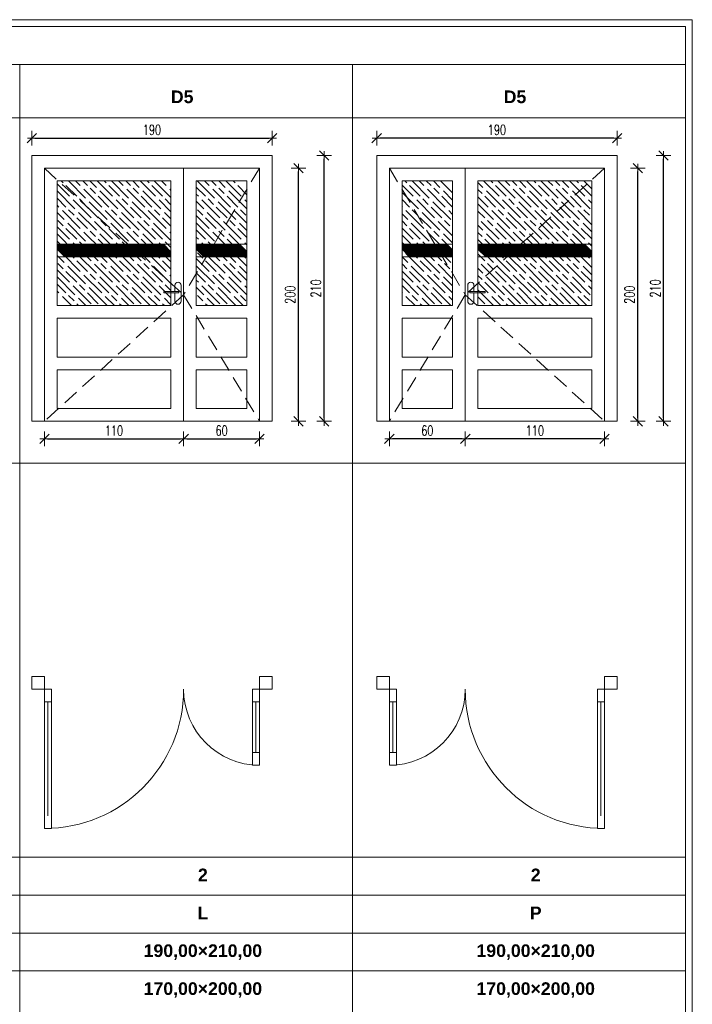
# Model space of a CAD drawing. Header units: millimetres. Extents: x 6612728327 to 6612744462, y 5733542327 to 5733552841.
# Tile 76 of 123: x 6612735133 to 6612735665, y 5733551870 to 5733552648. Entities that reach past the tile are written whole.
import ezdxf

# ---------------------------------------------------------------- set-up
doc = ezdxf.new("R2010")
doc.units = ezdxf.units.MM
doc.header["$MEASUREMENT"] = 0
doc.linetypes.add('DASHED', pattern=[19.05, 12.7, -6.35])
for name, color, linetype, lineweight in [('A-HACZ', 8, 'Continuous', 5), ('A-KROJ-2', 4, 'Continuous', 15), ('A-TABELKI', 7, 'Continuous', 0), ('A-WID', 3, 'Continuous', 5), ('A-WYM', 8, 'Continuous', 13)]:
    doc.layers.add(name, color=color, linetype=linetype, lineweight=lineweight)
doc.layers.add('A-OPIS', color=5, linetype='Continuous')
doc.layers.add('A-PRZERYW', color=9, linetype='DASHED')
doc.styles.add('GENERATED_STYLE_5', font='arialbd_0.ttf')
doc.styles.add('wymiarowanie', font='simplex.shx', dxfattribs={"width": 0.7})
doc.dimstyles.new('wymiarowanie50', dxfattribs={"dimscale": 0.5, "dimtxt": 16, "dimasz": 5, "dimexe": 5, "dimexo": 8, "dimgap": 5, "dimtad": 1, "dimdec": 1, "dimzin": 9, "dimdsep": 46, "dimtxsty": 'wymiarowanie', "dimblk1": 'MAR-STRZ', "dimblk2": 'MAR-STRZ', "dimsah": 1, "dimcen": 100, "dimse1": 1, "dimse2": 1, "dimclrd": 256, "dimclre": 256, "dimclrt": 10, "dimadec": 0, "dimazin": 0, "dimtfac": 0.01, "dimtdec": 1, "dimtix": 1, "dimtmove": 2, "dimatfit": 3, "dimldrblk": 'MAR-STRZ', "dimfxl": 1, "dimtolj": 1, "dimtzin": 0, "dimarcsym": 0})
pattern_1 = [(135, (6612697464.039, 5733557056.678), (8.4852814, 8.4852814), [20, -4]), (135, (6612697469.696, 5733557056.678), (8.4852814, 8.4852814), [12, -3, 6, -3]), (135, (6612697476.767, 5733557055.264), (8.4852814, 8.4852814), [20, -4])]
pattern_2 = [(135, (6612697464.03934, 5733557056.67837), (-0.224506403, -0.224506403), [])]

# ---------------------------------------------------------------- blocks, each defined once
blk = doc.blocks.new('MAR-STRZ')
at = {"color": 10}
blk.add_line((1.5, 1.5), (-1.5, -1.5), dxfattribs=at)
for p, q in [((1.4, 0), (-1.4, 0)), ((0, 2.3), (0, -2.3))]:
    blk.add_line(p, q)
blk = doc.blocks.new('*D174')
at = {"layer": 'A-WYM', "lineweight": -2, "transparency": 16777216}
blk.add_line((6612735145.284506, 5733552554.552854), (6612735330.284504, 5733552554.552854), dxfattribs=at)
at = {"layer": 'Defpoints', "color": 0, "transparency": 16777216}
for p in [(6612735332.784504, 5733552554.552854), (6612735142.784506, 5733552540.769976), (6612735332.784504, 5733552540.769974)]:
    blk.add_point(p, dxfattribs=at)
at = {"layer": 'A-WYM', "lineweight": -2, "transparency": 16777216, "xscale": 2.5, "yscale": 2.5, "zscale": 2.5, "rotation": 180}
blk.add_blockref('MAR-STRZ', (6612735142.784506, 5733552554.552854), dxfattribs=at)
at = {"layer": 'A-WYM', "lineweight": -2, "transparency": 16777216, "xscale": 2.5, "yscale": 2.5, "zscale": 2.5}
blk.add_blockref('MAR-STRZ', (6612735332.784504, 5733552554.552854), dxfattribs=at)
at = {"layer": 'A-WYM', "color": 10, "transparency": 16777216, "insert": (6612735237.784505, 5733552561.052854), "char_height": 8, "attachment_point": 5, "style": 'wymiarowanie'}
blk.add_mtext('\\A1;190', dxfattribs=at)
blk = doc.blocks.new('*D175')
at = {"layer": 'A-WYM', "lineweight": -2, "transparency": 16777216}
blk.add_line((6612735373.863835, 5733552333.269978), (6612735373.863835, 5733552538.269978), dxfattribs=at)
at = {"layer": 'Defpoints', "color": 0, "transparency": 16777216}
for p in [(6612735316.376845, 5733552540.769978), (6612735373.863835, 5733552540.769978), (6612735316.376845, 5733552330.769978)]:
    blk.add_point(p, dxfattribs=at)
at = {"layer": 'A-WYM', "lineweight": -2, "transparency": 16777216, "xscale": 2.5, "yscale": 2.5, "zscale": 2.5}
for p, rotation in [((6612735373.863835, 5733552540.769978), 90), ((6612735373.863835, 5733552330.769978), 270)]:
    blk.add_blockref('MAR-STRZ', p, dxfattribs=dict(at, rotation=rotation))
at = {"layer": 'A-WYM', "color": 10, "transparency": 16777216, "insert": (6612735367.363834, 5733552435.769975), "char_height": 8, "attachment_point": 5, "rotation": 90, "style": 'wymiarowanie'}
blk.add_mtext('\\A1;210', dxfattribs=at)
blk = doc.blocks.new('*D176')
at = {"layer": 'A-WYM', "lineweight": -2, "transparency": 16777216}
blk.add_line((6612735353.533983, 5733552333.269978), (6612735353.533983, 5733552528.269978), dxfattribs=at)
at = {"layer": 'Defpoints', "color": 0, "transparency": 16777216}
for p in [(6612735320.330676, 5733552530.769978), (6612735353.533983, 5733552530.769978), (6612735320.330676, 5733552330.769978)]:
    blk.add_point(p, dxfattribs=at)
at = {"layer": 'A-WYM', "lineweight": -2, "transparency": 16777216, "xscale": 2.5, "yscale": 2.5, "zscale": 2.5}
for p, rotation in [((6612735353.533983, 5733552530.769978), 90), ((6612735353.533983, 5733552330.769978), 270)]:
    blk.add_blockref('MAR-STRZ', p, dxfattribs=dict(at, rotation=rotation))
at = {"layer": 'A-WYM', "color": 10, "transparency": 16777216, "insert": (6612735347.033982, 5733552430.769975), "char_height": 8, "attachment_point": 5, "rotation": 90, "style": 'wymiarowanie'}
blk.add_mtext('\\A1;200', dxfattribs=at)
blk = doc.blocks.new('*D196')
at = {"layer": 'A-WYM', "lineweight": -2, "transparency": 16777216}
blk.add_line((6612735155.284504, 5733552316.925972), (6612735260.284504, 5733552316.925972), dxfattribs=at)
at = {"layer": 'Defpoints', "color": 0, "transparency": 16777216}
for p in [(6612735152.784504, 5733552330.769976), (6612735262.784504, 5733552330.769976), (6612735262.784504, 5733552316.925972)]:
    blk.add_point(p, dxfattribs=at)
at = {"layer": 'A-WYM', "lineweight": -2, "transparency": 16777216, "xscale": 2.5, "yscale": 2.5, "zscale": 2.5, "rotation": 180}
blk.add_blockref('MAR-STRZ', (6612735152.784504, 5733552316.925972), dxfattribs=at)
at = {"layer": 'A-WYM', "lineweight": -2, "transparency": 16777216, "xscale": 2.5, "yscale": 2.5, "zscale": 2.5}
blk.add_blockref('MAR-STRZ', (6612735262.784504, 5733552316.925972), dxfattribs=at)
at = {"layer": 'A-WYM', "color": 10, "transparency": 16777216, "insert": (6612735207.784504, 5733552323.425972), "char_height": 8, "attachment_point": 5, "style": 'wymiarowanie'}
blk.add_mtext('\\A1;110', dxfattribs=at)
blk = doc.blocks.new('*D197')
at = {"layer": 'A-WYM', "lineweight": -2, "transparency": 16777216}
blk.add_line((6612735265.284504, 5733552316.925972), (6612735320.284504, 5733552316.925972), dxfattribs=at)
at = {"layer": 'Defpoints', "color": 0, "transparency": 16777216}
for p in [(6612735262.784504, 5733552330.769976), (6612735322.784504, 5733552330.769976), (6612735322.784504, 5733552316.925972)]:
    blk.add_point(p, dxfattribs=at)
at = {"layer": 'A-WYM', "lineweight": -2, "transparency": 16777216, "xscale": 2.5, "yscale": 2.5, "zscale": 2.5, "rotation": 180}
blk.add_blockref('MAR-STRZ', (6612735262.784504, 5733552316.925972), dxfattribs=at)
at = {"layer": 'A-WYM', "lineweight": -2, "transparency": 16777216, "xscale": 2.5, "yscale": 2.5, "zscale": 2.5}
blk.add_blockref('MAR-STRZ', (6612735322.784504, 5733552316.925972), dxfattribs=at)
at = {"layer": 'A-WYM', "color": 10, "transparency": 16777216, "insert": (6612735292.784504, 5733552323.425972), "char_height": 8, "attachment_point": 5, "style": 'wymiarowanie'}
blk.add_mtext('\\A1;60', dxfattribs=at)
blk = doc.blocks.new('*D160')
at = {"layer": 'A-WYM', "lineweight": -2, "transparency": 16777216}
blk.add_line((6612735602.893538, 5733552554.552852), (6612735417.89354, 5733552554.552852), dxfattribs=at)
at = {"layer": 'Defpoints', "color": 0, "transparency": 16777216}
for p in [(6612735415.39354, 5733552554.552852), (6612735415.39354, 5733552540.769973), (6612735605.393538, 5733552540.76997)]:
    blk.add_point(p, dxfattribs=at)
at = {"layer": 'A-WYM', "lineweight": -2, "transparency": 16777216, "xscale": 2.5, "yscale": 2.5, "zscale": 2.5, "rotation": 180}
blk.add_blockref('MAR-STRZ', (6612735415.39354, 5733552554.552852), dxfattribs=at)
at = {"layer": 'A-WYM', "lineweight": -2, "transparency": 16777216, "xscale": 2.5, "yscale": 2.5, "zscale": 2.5}
blk.add_blockref('MAR-STRZ', (6612735605.393538, 5733552554.552852), dxfattribs=at)
at = {"layer": 'A-WYM', "color": 10, "transparency": 16777216, "insert": (6612735510.393539, 5733552561.052852), "char_height": 8, "attachment_point": 5, "style": 'wymiarowanie'}
blk.add_mtext('\\A1;190', dxfattribs=at)
blk = doc.blocks.new('*D190')
at = {"layer": 'A-WYM', "lineweight": -2, "transparency": 16777216}
blk.add_line((6612735592.893535, 5733552316.925969), (6612735487.893535, 5733552316.925969), dxfattribs=at)
at = {"layer": 'Defpoints', "color": 0, "transparency": 16777216}
for p in [(6612735485.393535, 5733552330.769973), (6612735595.393535, 5733552330.76997), (6612735485.393535, 5733552316.925969)]:
    blk.add_point(p, dxfattribs=at)
at = {"layer": 'A-WYM', "lineweight": -2, "transparency": 16777216, "xscale": 2.5, "yscale": 2.5, "zscale": 2.5, "rotation": 180}
blk.add_blockref('MAR-STRZ', (6612735485.393535, 5733552316.925969), dxfattribs=at)
at = {"layer": 'A-WYM', "lineweight": -2, "transparency": 16777216, "xscale": 2.5, "yscale": 2.5, "zscale": 2.5}
blk.add_blockref('MAR-STRZ', (6612735595.393535, 5733552316.925969), dxfattribs=at)
at = {"layer": 'A-WYM', "color": 10, "transparency": 16777216, "insert": (6612735540.393535, 5733552323.425969), "char_height": 8, "attachment_point": 5, "style": 'wymiarowanie'}
blk.add_mtext('\\A1;110', dxfattribs=at)
blk = doc.blocks.new('*D191')
at = {"layer": 'A-WYM', "lineweight": -2, "transparency": 16777216}
blk.add_line((6612735482.893535, 5733552316.92597), (6612735427.893535, 5733552316.92597), dxfattribs=at)
at = {"layer": 'Defpoints', "color": 0, "transparency": 16777216}
for p in [(6612735425.393535, 5733552330.769974), (6612735485.393535, 5733552330.769973), (6612735425.393535, 5733552316.92597)]:
    blk.add_point(p, dxfattribs=at)
at = {"layer": 'A-WYM', "lineweight": -2, "transparency": 16777216, "xscale": 2.5, "yscale": 2.5, "zscale": 2.5, "rotation": 180}
blk.add_blockref('MAR-STRZ', (6612735425.393535, 5733552316.92597), dxfattribs=at)
at = {"layer": 'A-WYM', "lineweight": -2, "transparency": 16777216, "xscale": 2.5, "yscale": 2.5, "zscale": 2.5}
blk.add_blockref('MAR-STRZ', (6612735485.393535, 5733552316.92597), dxfattribs=at)
at = {"layer": 'A-WYM', "color": 10, "transparency": 16777216, "insert": (6612735455.393535, 5733552323.42597), "char_height": 8, "attachment_point": 5, "style": 'wymiarowanie'}
blk.add_mtext('\\A1;60', dxfattribs=at)
blk = doc.blocks.new('*D161')
at = {"layer": 'A-WYM', "lineweight": -2, "transparency": 16777216}
blk.add_line((6612735642.098447, 5733552333.269978), (6612735642.098447, 5733552538.269978), dxfattribs=at)
at = {"layer": 'Defpoints', "color": 0, "transparency": 16777216}
for p in [(6612735584.611456, 5733552540.769978), (6612735642.098447, 5733552540.769978), (6612735584.611456, 5733552330.769978)]:
    blk.add_point(p, dxfattribs=at)
at = {"layer": 'A-WYM', "lineweight": -2, "transparency": 16777216, "xscale": 2.5, "yscale": 2.5, "zscale": 2.5}
for p, rotation in [((6612735642.098447, 5733552540.769978), 90), ((6612735642.098447, 5733552330.769978), 270)]:
    blk.add_blockref('MAR-STRZ', p, dxfattribs=dict(at, rotation=rotation))
at = {"layer": 'A-WYM', "color": 10, "transparency": 16777216, "insert": (6612735635.598446, 5733552435.769975), "char_height": 8, "attachment_point": 5, "rotation": 90, "style": 'wymiarowanie'}
blk.add_mtext('\\A1;210', dxfattribs=at)
blk = doc.blocks.new('*D162')
at = {"layer": 'A-WYM', "lineweight": -2, "transparency": 16777216}
blk.add_line((6612735621.768594, 5733552333.269978), (6612735621.768594, 5733552528.269978), dxfattribs=at)
at = {"layer": 'Defpoints', "color": 0, "transparency": 16777216}
for p in [(6612735588.565288, 5733552530.769978), (6612735621.768594, 5733552530.769978), (6612735588.565288, 5733552330.769978)]:
    blk.add_point(p, dxfattribs=at)
at = {"layer": 'A-WYM', "lineweight": -2, "transparency": 16777216, "xscale": 2.5, "yscale": 2.5, "zscale": 2.5}
for p, rotation in [((6612735621.768594, 5733552530.769978), 90), ((6612735621.768594, 5733552330.769978), 270)]:
    blk.add_blockref('MAR-STRZ', p, dxfattribs=dict(at, rotation=rotation))
at = {"layer": 'A-WYM', "color": 10, "transparency": 16777216, "insert": (6612735615.268593, 5733552430.769975), "char_height": 8, "attachment_point": 5, "rotation": 90, "style": 'wymiarowanie'}
blk.add_mtext('\\A1;200', dxfattribs=at)

msp = doc.modelspace()

# ---------------------------------------------------------------- hatches: boundary and pattern name
at = {"layer": 'A-HACZ', "transparency": 33554610}
h = msp.add_hatch(dxfattribs=at)
h.set_pattern_fill('GOST_WOOD', color=256, scale=2, angle=45)
h.set_pattern_definition(pattern_1)
h.paths.add_polyline_path([(6612735162.784504, 5733552520.769976), (6612735252.784504, 5733552520.769976), (6612735252.784504, 5733552422.217286), (6612735162.784504, 5733552422.217286)])
h = msp.add_hatch(dxfattribs=at)
h.set_pattern_fill('GOST_WOOD', color=256, scale=2, angle=45)
h.set_pattern_definition(pattern_1)
h.paths.add_polyline_path([(6612735272.784504, 5733552520.769976), (6612735312.784504, 5733552520.769976), (6612735312.784504, 5733552422.217286), (6612735272.784504, 5733552422.217286)])
h = msp.add_hatch(dxfattribs=at)
h.set_pattern_fill('GOST_WOOD', color=256, scale=2, angle=45)
h.set_pattern_definition(pattern_1)
h.paths.add_polyline_path([(6612735475.393539, 5733552520.769973), (6612735435.393539, 5733552520.769974), (6612735435.393537, 5733552422.217284), (6612735475.393537, 5733552422.217283)])
h = msp.add_hatch(dxfattribs=at)
h.set_pattern_fill('GOST_WOOD', color=256, scale=2, angle=45)
h.set_pattern_definition(pattern_1)
h.paths.add_polyline_path([(6612735585.393539, 5733552520.76997), (6612735495.393539, 5733552520.769972), (6612735495.393537, 5733552422.217282), (6612735585.393537, 5733552422.21728)])
at = {"layer": 'A-HACZ', "transparency": 33554559}
h = msp.add_hatch(dxfattribs=at)
h.set_pattern_fill('ANSI31', color=256, scale=0.1, angle=90)
h.set_pattern_definition(pattern_2)
h.paths.add_polyline_path([(6612735162.784522, 5733552470.769997), (6612735252.784522, 5733552470.769997), (6612735252.784522, 5733552460.770005), (6612735162.784522, 5733552460.770005)])
h = msp.add_hatch(dxfattribs=at)
h.set_pattern_fill('ANSI31', color=256, scale=0.1, angle=90)
h.set_pattern_definition(pattern_2)
h.paths.add_polyline_path([(6612735272.784504, 5733552470.77), (6612735312.784504, 5733552470.77), (6612735312.784504, 5733552460.770003), (6612735272.784504, 5733552460.770003)])
h = msp.add_hatch(dxfattribs=at)
h.set_pattern_fill('ANSI31', color=256, scale=0.1, angle=90)
h.set_pattern_definition(pattern_2)
h.paths.add_polyline_path([(6612735475.39354, 5733552470.77), (6612735435.39354, 5733552470.77), (6612735435.39354, 5733552460.770003), (6612735475.39354, 5733552460.770003)])
h = msp.add_hatch(dxfattribs=at)
h.set_pattern_fill('ANSI31', color=256, scale=0.1, angle=90)
h.set_pattern_definition(pattern_2)
h.paths.add_polyline_path([(6612735585.393521, 5733552470.769997), (6612735495.393521, 5733552470.769997), (6612735495.393521, 5733552460.770005), (6612735585.393521, 5733552460.770005)])

# ---------------------------------------------------------------- linework, layer by layer
at = {"layer": 'A-KROJ-2'}
for p, q in [((6612735152.784491, 5733552108.989085), (6612735158.358833, 5733552108.989085)), ((6612735155.571662, 5733552018.989085), (6612735155.571662, 5733552108.989085)), ((6612735317.210162, 5733552108.989085), (6612735322.784505, 5733552108.989085)), ((6612735319.997334, 5733552068.989085), (6612735319.997334, 5733552108.989085)), ((6612735430.967875, 5733552108.989083), (6612735425.393532, 5733552108.989084)), ((6612735428.180702, 5733552068.989083), (6612735428.180703, 5733552108.989083)), ((6612735595.393546, 5733552108.989079), (6612735589.819203, 5733552108.989079)), ((6612735592.606373, 5733552018.989079), (6612735592.606375, 5733552108.989079)), ((6612735317.210162, 5733552068.989085), (6612735322.784505, 5733552068.989085)), ((6612735430.967874, 5733552068.989083), (6612735425.393531, 5733552068.989084))]:
    msp.add_line(p, q, dxfattribs=at)
for points in [[(6612735152.784501, 5733552128.989119), (6612735152.784501, 5733552118.989118), (6612735142.784501, 5733552118.989117), (6612735142.784501, 5733552128.989117)], [(6612735332.784501, 5733552128.989119), (6612735332.784501, 5733552118.989118), (6612735322.784501, 5733552118.989117), (6612735322.784501, 5733552128.989117)], [(6612735415.393536, 5733552128.989117), (6612735415.393536, 5733552118.989117), (6612735425.393536, 5733552118.989115), (6612735425.393536, 5733552128.989115)], [(6612735595.393537, 5733552128.989113), (6612735595.393536, 5733552118.989112), (6612735605.393536, 5733552118.98911), (6612735605.393537, 5733552128.98911)], [(6612735152.784501, 5733552118.989085), (6612735158.358833, 5733552118.989085), (6612735158.358833, 5733552008.989085), (6612735152.784501, 5733552008.989085)], [(6612735317.210173, 5733552118.989085), (6612735322.784505, 5733552118.989085), (6612735322.784505, 5733552058.989085), (6612735317.210173, 5733552058.989085)], [(6612735430.967865, 5733552118.989083), (6612735425.393533, 5733552118.989084), (6612735425.393531, 5733552058.989084), (6612735430.967863, 5733552058.989083)], [(6612735595.393536, 5733552118.989079), (6612735589.819203, 5733552118.989079), (6612735589.819201, 5733552008.989079), (6612735595.393534, 5733552008.989079)]]:
    msp.add_lwpolyline(points, close=True, dxfattribs=at)
for centre, radius, start, end in [((6612735152.784501, 5733552118.989086), 110.000003, 270, 0), ((6612735322.784505, 5733552118.989085), 59.999989, 180, 270), ((6612735425.393533, 5733552118.989084), 59.999989, 270, 0), ((6612735595.393536, 5733552118.98908), 110.000003, 180, 270)]:
    msp.add_arc(centre, radius, start, end, dxfattribs=at)
at = {"layer": 'A-OPIS', "color": 7, "linetype": 'Continuous', "lineweight": 13, "ltscale": 0.1}
msp.add_line((6612735133.236465, 5733551926.379341), (6612735396.281088, 5733551926.379341), dxfattribs=at)
at = {"layer": 'A-PRZERYW', "linetype": 'DASHED', "lineweight": 0}
for points in [[(6612735152.784503, 5733552530.769976), (6612735262.784503, 5733552430.769976), (6612735152.784492, 5733552330.769982)], [(6612735322.784504, 5733552530.769974), (6612735262.784503, 5733552430.769976), (6612735322.784504, 5733552330.769974)], [(6612735425.393539, 5733552530.769972), (6612735485.393538, 5733552430.769973), (6612735425.393535, 5733552330.769972)], [(6612735595.39354, 5733552530.76997), (6612735485.393538, 5733552430.769973), (6612735595.393546, 5733552330.769976)]]:
    msp.add_lwpolyline(points, dxfattribs=at)
at = {"layer": 'A-TABELKI', "color": 7, "linetype": 'Continuous', "lineweight": 13, "ltscale": 0.1}
for p, q in [((6612735659.325711, 5733552612.639607), (6612732819.551714, 5733552612.639631)), ((6612735659.325711, 5733552570.639654), (6612732819.551714, 5733552570.639654)), ((6612735659.325711, 5733552297.775911), (6612732819.551714, 5733552297.775941)), ((6612735659.325711, 5733551986.379285), (6612732819.551714, 5733551986.379314)), ((6612735659.325711, 5733551956.379303), (6612732819.551714, 5733551956.379333)), ((6612735659.325711, 5733551926.37932), (6612732819.551714, 5733551926.37935)), ((6612735659.325711, 5733551896.379239), (6612732819.551714, 5733551896.379269))]:
    msp.add_line(p, q, dxfattribs=at)
at = {"layer": 'A-TABELKI'}
for p, q in [((6612735133.23647, 5733552612.639614), (6612735133.23647, 5733551105.243004)), ((6612735396.281088, 5733552612.639634), (6612735396.281088, 5733551105.243024))]:
    msp.add_line(p, q, dxfattribs=at)
at = {"layer": 'A-TABELKI', "color": 7, "linetype": 'Continuous', "lineweight": 13, "ltscale": 0.1, "flags": 128}
for points in [[(6612735664.825711, 5733551099.743024), (6612732814.051714, 5733551099.743021), (6612732814.051714, 5733552648.139718), (6612735664.825711, 5733552648.139718)], [(6612735659.325711, 5733551105.243024), (6612732819.551714, 5733551105.243021), (6612732819.551714, 5733552642.639718), (6612735659.325711, 5733552642.639718)]]:
    msp.add_lwpolyline(points, close=True, dxfattribs=at)
at = {"layer": 'A-WID'}
for p, q in [((6612735262.784504, 5733552330.769976), (6612735262.784504, 5733552530.769976)), ((6612735485.393535, 5733552330.769973), (6612735485.393539, 5733552530.769973)), ((6612735255.893181, 5733552438.269976), (6612735256.083482, 5733552439.226685)), ((6612735255.893181, 5733552433.269976), (6612735255.893181, 5733552438.269976)), ((6612735256.083482, 5733552439.226685), (6612735256.625414, 5733552440.037743)), ((6612735256.625414, 5733552440.037743), (6612735257.436472, 5733552440.579675)), ((6612735257.436472, 5733552440.579675), (6612735258.393181, 5733552440.769976)), ((6612735258.393181, 5733552440.769976), (6612735259.349889, 5733552440.579675)), ((6612735259.349889, 5733552440.579675), (6612735260.160948, 5733552440.037743)), ((6612735260.160948, 5733552440.037743), (6612735260.702879, 5733552439.226685)), ((6612735260.702879, 5733552439.226685), (6612735260.893181, 5733552438.269976)), ((6612735260.893181, 5733552438.269976), (6612735260.893181, 5733552425.769976)), ((6612735487.475162, 5733552439.226681), (6612735487.284861, 5733552438.269972)), ((6612735487.284861, 5733552438.269972), (6612735487.284861, 5733552425.769972)), ((6612735488.017094, 5733552440.037739), (6612735487.475162, 5733552439.226681)), ((6612735488.828152, 5733552440.579671), (6612735488.017094, 5733552440.037739)), ((6612735489.784861, 5733552440.769972), (6612735488.828152, 5733552440.579671)), ((6612735490.74157, 5733552440.579671), (6612735489.784861, 5733552440.769972)), ((6612735491.552628, 5733552440.037739), (6612735490.74157, 5733552440.579671)), ((6612735492.09456, 5733552439.226681), (6612735491.552628, 5733552440.037739)), ((6612735492.284861, 5733552438.269972), (6612735492.09456, 5733552439.226681)), ((6612735492.284861, 5733552433.269972), (6612735492.284861, 5733552438.269972)), ((6612735247.143181, 5733552433.269976), (6612735257.843181, 5733552433.269976)), ((6612735247.143181, 5733552433.269976), (6612735247.143181, 5733552432.269976)), ((6612735247.143181, 5733552432.269976), (6612735257.843181, 5733552432.269976)), ((6612735255.893181, 5733552425.769976), (6612735255.893181, 5733552432.269976)), ((6612735256.083482, 5733552424.813267), (6612735255.893181, 5733552425.769976)), ((6612735257.843181, 5733552433.269976), (6612735258.340669, 5733552433.269976)), ((6612735257.843181, 5733552432.269976), (6612735258.340669, 5733552432.269976)), ((6612735258.340669, 5733552433.269976), (6612735258.76242, 5733552433.269976)), ((6612735258.340669, 5733552432.269976), (6612735258.76242, 5733552432.269976)), ((6612735258.76242, 5733552433.269976), (6612735259.044224, 5733552433.269976)), ((6612735258.76242, 5733552432.269976), (6612735259.044224, 5733552432.269976)), ((6612735259.044224, 5733552433.269976), (6612735259.143181, 5733552433.269976)), ((6612735259.044224, 5733552432.269976), (6612735259.143181, 5733552432.269976)), ((6612735259.143181, 5733552433.269976), (6612735259.143181, 5733552432.269976)), ((6612735260.893181, 5733552425.769976), (6612735260.702879, 5733552424.813267)), ((6612735487.284861, 5733552425.769972), (6612735487.475162, 5733552424.813264)), ((6612735489.133817, 5733552433.269972), (6612735489.034861, 5733552433.269972)), ((6612735489.034861, 5733552433.269972), (6612735489.034861, 5733552432.269972)), ((6612735489.133817, 5733552432.269972), (6612735489.034861, 5733552432.269972)), ((6612735489.415622, 5733552433.269972), (6612735489.133817, 5733552433.269972)), ((6612735489.415622, 5733552432.269972), (6612735489.133817, 5733552432.269972)), ((6612735489.837372, 5733552433.269972), (6612735489.415622, 5733552433.269972)), ((6612735489.837372, 5733552432.269972), (6612735489.415622, 5733552432.269972)), ((6612735490.334861, 5733552433.269972), (6612735489.837372, 5733552433.269972)), ((6612735490.334861, 5733552432.269972), (6612735489.837372, 5733552432.269972)), ((6612735501.034861, 5733552433.269972), (6612735490.334861, 5733552433.269972)), ((6612735501.034861, 5733552432.269972), (6612735490.334861, 5733552432.269972)), ((6612735492.094559, 5733552424.813264), (6612735492.284861, 5733552425.769972)), ((6612735492.284861, 5733552425.769972), (6612735492.284861, 5733552432.269972)), ((6612735501.034861, 5733552433.269972), (6612735501.034861, 5733552432.269972)), ((6612735256.625414, 5733552424.002209), (6612735256.083482, 5733552424.813267)), ((6612735257.436472, 5733552423.460277), (6612735256.625414, 5733552424.002209)), ((6612735258.393181, 5733552423.269976), (6612735257.436472, 5733552423.460277)), ((6612735259.349889, 5733552423.460277), (6612735258.393181, 5733552423.269976)), ((6612735260.160948, 5733552424.002209), (6612735259.349889, 5733552423.460277)), ((6612735260.702879, 5733552424.813267), (6612735260.160948, 5733552424.002209)), ((6612735487.475162, 5733552424.813264), (6612735488.017094, 5733552424.002205)), ((6612735488.017094, 5733552424.002205), (6612735488.828152, 5733552423.460274)), ((6612735488.828152, 5733552423.460274), (6612735489.784861, 5733552423.269972)), ((6612735489.784861, 5733552423.269972), (6612735490.741569, 5733552423.460274)), ((6612735490.741569, 5733552423.460274), (6612735491.552628, 5733552424.002205)), ((6612735491.552628, 5733552424.002205), (6612735492.094559, 5733552424.813264))]:
    msp.add_line(p, q, dxfattribs=at)
for points in [[(6612735142.784504, 5733552330.769976), (6612735152.784504, 5733552330.769976), (6612735152.784504, 5733552530.769976), (6612735322.784504, 5733552530.769976), (6612735322.784504, 5733552330.769976), (6612735332.784504, 5733552330.769974), (6612735332.784504, 5733552540.769976), (6612735142.784506, 5733552540.769976)], [(6612735605.393535, 5733552330.769969), (6612735595.393535, 5733552330.76997), (6612735595.393539, 5733552530.76997), (6612735425.393539, 5733552530.769974), (6612735425.393535, 5733552330.769974), (6612735415.393535, 5733552330.769973), (6612735415.39354, 5733552540.769974), (6612735605.393538, 5733552540.76997)], [(6612735152.784504, 5733552530.769976), (6612735262.784504, 5733552530.769976), (6612735262.784504, 5733552330.769976), (6612735152.784504, 5733552330.769976)], [(6612735322.784504, 5733552530.769976), (6612735262.784504, 5733552530.769976), (6612735262.784504, 5733552330.769976), (6612735322.784504, 5733552330.769976)], [(6612735425.393539, 5733552530.769974), (6612735485.393539, 5733552530.769973), (6612735485.393535, 5733552330.769973), (6612735425.393535, 5733552330.769974)], [(6612735595.393539, 5733552530.76997), (6612735485.393539, 5733552530.769973), (6612735485.393535, 5733552330.769973), (6612735595.393535, 5733552330.76997)], [(6612735162.784504, 5733552422.217286), (6612735252.784504, 5733552422.217286), (6612735252.784504, 5733552520.769976), (6612735162.784504, 5733552520.769976)], [(6612735272.784504, 5733552520.769976), (6612735312.784504, 5733552520.769976), (6612735312.784504, 5733552422.217286), (6612735272.784504, 5733552422.217286)], [(6612735475.393539, 5733552520.769973), (6612735435.393539, 5733552520.769974), (6612735435.393537, 5733552422.217284), (6612735475.393537, 5733552422.217283)], [(6612735585.393537, 5733552422.21728), (6612735495.393537, 5733552422.217282), (6612735495.393539, 5733552520.769972), (6612735585.393539, 5733552520.76997)], [(6612735162.784522, 5733552470.769997), (6612735252.784522, 5733552470.769997), (6612735252.784522, 5733552460.770005), (6612735162.784522, 5733552460.770005)], [(6612735272.784504, 5733552470.77), (6612735312.784504, 5733552470.77), (6612735312.784504, 5733552460.770003), (6612735272.784504, 5733552460.770003)], [(6612735475.39354, 5733552470.77), (6612735435.39354, 5733552470.77), (6612735435.39354, 5733552460.770003), (6612735475.39354, 5733552460.770003)], [(6612735585.393521, 5733552470.769997), (6612735495.393521, 5733552470.769997), (6612735495.393521, 5733552460.770005), (6612735585.393521, 5733552460.770005)], [(6612735162.784522, 5733552412.217315), (6612735252.784541, 5733552412.217315), (6612735252.784522, 5733552381.493646), (6612735162.784522, 5733552381.493646)], [(6612735272.784504, 5733552412.217332), (6612735312.784504, 5733552412.217332), (6612735312.784504, 5733552381.493653), (6612735272.784504, 5733552381.493653)], [(6612735475.39354, 5733552412.217332), (6612735435.39354, 5733552412.217332), (6612735435.39354, 5733552381.493653), (6612735475.39354, 5733552381.493653)], [(6612735585.393521, 5733552412.217315), (6612735495.393503, 5733552412.217315), (6612735495.393521, 5733552381.493646), (6612735585.393521, 5733552381.493646)], [(6612735162.784504, 5733552371.493646), (6612735252.784522, 5733552371.493646), (6612735252.784504, 5733552340.769976), (6612735162.784504, 5733552340.769976)], [(6612735272.784504, 5733552371.493653), (6612735312.784504, 5733552371.493653), (6612735312.784504, 5733552340.769976), (6612735272.784504, 5733552340.769976)], [(6612735475.39354, 5733552371.493653), (6612735435.39354, 5733552371.493653), (6612735435.39354, 5733552340.769976), (6612735475.39354, 5733552340.769976)], [(6612735585.39354, 5733552371.493646), (6612735495.393521, 5733552371.493646), (6612735495.39354, 5733552340.769976), (6612735585.39354, 5733552340.769976)]]:
    msp.add_lwpolyline(points, close=True, dxfattribs=at)

# ---------------------------------------------------------------- texts
at = {"layer": 'A-OPIS', "color": 7, "linetype": 'Continuous', "lineweight": 13, "char_height": 10, "width": 29.35197817, "attachment_point": 5, "style": 'GENERATED_STYLE_5'}
for insert in [(6612735261.631209, 5733552587.127423), (6612735524.675828, 5733552587.12742)]:
    msp.add_mtext('\\A1;\\pxqc;D5', dxfattribs=dict(at, insert=insert))
at = {"layer": 'A-OPIS', "color": 7, "linetype": 'Continuous', "lineweight": 13, "char_height": 10, "attachment_point": 5, "style": 'GENERATED_STYLE_5'}
for s, insert in [('\\A1;\\pxqc;2', (6612735278.009444, 5733551972.278791)), ('\\A1;\\pxqc;2', (6612735541.054063, 5733551972.278791)), ('\\A1;L', (6612735278.009444, 5733551942.278791)), ('\\A1;P', (6612735541.054063, 5733551942.278791)), ('\\A1;\\pxqc;190,00×210,00', (6612735278.009444, 5733551911.30781)), ('\\A1;\\pxqc;190,00×210,00', (6612735541.054063, 5733551911.30781)), ('\\A1;\\pxqc;170,00×200,00', (6612735278.009444, 5733551881.30781)), ('\\A1;\\pxqc;170,00×200,00', (6612735541.054063, 5733551881.30781))]:
    msp.add_mtext(s, dxfattribs=dict(at, insert=insert))

# ---------------------------------------------------------------- dimensions: what is measured, and where the dimension line sits
at = {"layer": 'A-WYM'}
for base, p1, p2, picture, middle in [((6612735332.784504, 5733552554.552854), (6612735142.784506, 5733552540.769976), (6612735332.784504, 5733552540.769974), '*D174', (6612735237.784505, 5733552561.052854)), ((6612735262.784504, 5733552316.925972), (6612735152.784504, 5733552330.769976), (6612735262.784504, 5733552330.769976), '*D196', (6612735207.784504, 5733552323.425972)), ((6612735322.784504, 5733552316.925972), (6612735262.784504, 5733552330.769976), (6612735322.784504, 5733552330.769976), '*D197', (6612735292.784504, 5733552323.425972))]:
    dim = msp.add_linear_dim(base=base, p1=p1, p2=p2, dimstyle='wymiarowanie50', dxfattribs=at)
    dim.commit()
    dim.dimension.update_dxf_attribs({"geometry": picture, "text_midpoint": middle})
for base, p1, p2, angle, picture, middle in [((6612735415.39354, 5733552554.552852), (6612735605.393538, 5733552540.76997), (6612735415.39354, 5733552540.769973), 180, '*D160', (6612735510.393539, 5733552561.052852)), ((6612735373.863835, 5733552540.769978), (6612735316.376842, 5733552330.769976), (6612735316.376842, 5733552540.769976), 90, '*D175', (6612735367.363834, 5733552435.769975)), ((6612735642.098447, 5733552540.769978), (6612735584.611452, 5733552330.769976), (6612735584.611452, 5733552540.769976), 90, '*D161', (6612735635.598446, 5733552435.769975)), ((6612735353.533983, 5733552530.769978), (6612735320.330672, 5733552330.769976), (6612735320.330672, 5733552530.769976), 90, '*D176', (6612735347.033982, 5733552430.769975)), ((6612735621.768594, 5733552530.769978), (6612735588.565284, 5733552330.769976), (6612735588.565284, 5733552530.769976), 90, '*D162', (6612735615.268593, 5733552430.769975)), ((6612735425.393535, 5733552316.92597), (6612735485.393535, 5733552330.769973), (6612735425.393535, 5733552330.769974), 180, '*D191', (6612735455.393535, 5733552323.42597)), ((6612735485.393535, 5733552316.925969), (6612735595.393535, 5733552330.76997), (6612735485.393535, 5733552330.769973), 180, '*D190', (6612735540.393535, 5733552323.425969))]:
    dim = msp.add_linear_dim(base=base, p1=p1, p2=p2, angle=angle, dimstyle='wymiarowanie50', dxfattribs=at)
    dim.commit()
    dim.dimension.update_dxf_attribs({"geometry": picture, "text_midpoint": middle})

doc.saveas('drawing.dxf')
